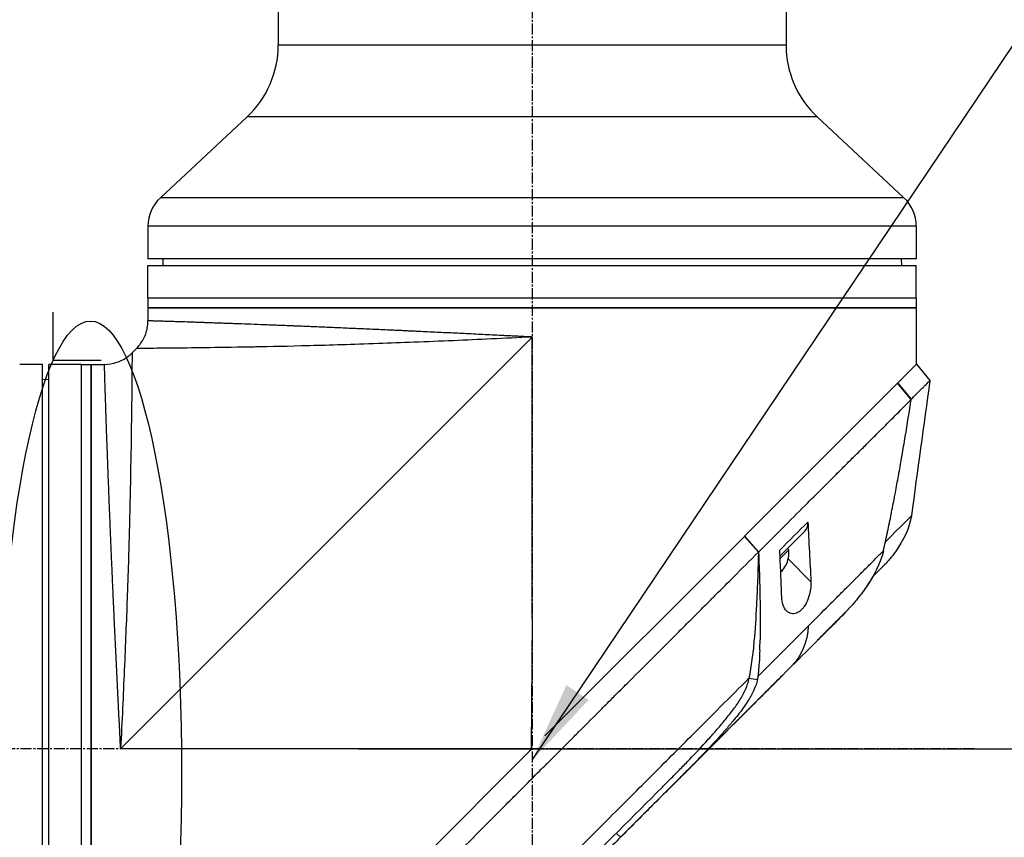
# Model space of a CAD drawing. Header units: millimetres. Extents: x 0 to 4378, y 0 to 2397.
# Tile 218 of 256: x 1533 to 1685, y 1222 to 1348. Entities that reach past the tile are written whole.
import ezdxf

# ---------------------------------------------------------------- set-up
doc = ezdxf.new("R2010")
doc.units = ezdxf.units.MM
doc.header["$LTSCALE"] = 0.2
doc.linetypes.add('CENTER2', pattern=[1.125, 0.75, -0.125, 0.125, -0.125])
doc.layers.add('02_Center Line', color=1, linetype='CENTER2')
doc.layers.add('13_After Rev.Num.', color=6, linetype='Continuous')
doc.styles.add('Rainbow-4.0 Style', font='malgunsl.ttf')
doc.styles.add('Rainbow-5.0 Style', font='malgunsl.ttf')
doc.dimstyles.new('Rainbow-4.0 Style', dxfattribs={"dimtxt": 3.5, "dimasz": 2.5, "dimexe": 1, "dimexo": 1, "dimgap": 1, "dimtad": 1, "dimdsep": 46, "dimtxsty": 'Rainbow-4.0 Style', "dimcen": 0, "dimclrd": 251, "dimclre": 251, "dimclrt": 7, "dimazin": 3, "dimtp": 0.1, "dimtm": 0.1, "dimtfac": 0.61, "dimtmove": 0, "dimatfit": 3, "dimfxl": 1, "dimlwd": -1, "dimlwe": -1, "dimarcsym": 1})
doc.dimstyles.new('Rainbow-5.0 Style', dxfattribs={"dimtxt": 4.5, "dimasz": 2.5, "dimexe": 1, "dimexo": 1, "dimgap": 1, "dimtad": 1, "dimdsep": 46, "dimtxsty": 'Rainbow-5.0 Style', "dimcen": 0, "dimclrd": 251, "dimclre": 251, "dimclrt": 7, "dimazin": 3, "dimtp": 0.1, "dimtm": 0.1, "dimtfac": 0.61, "dimtmove": 0, "dimatfit": 3, "dimfxl": 1, "dimlwd": -1, "dimlwe": -1, "dimarcsym": 1})

# ---------------------------------------------------------------- blocks, each defined once
blk = doc.blocks.new('*D124')
at = {"color": 251, "linetype": 'ByBlock', "transparency": 16777216}
for p, q in [((1621.7, 1236.01), (1778.89, 1236.01)), ((1773.89, 681.61), (1773.89, 1223.51)), ((1676.76, 669.11), (1778.89, 669.11))]:
    blk.add_line(p, q, dxfattribs=at)
at = {"color": 251, "transparency": 16777216}
for points in [[(1771.81, 1223.51), (1775.98, 1223.51), (1773.89, 1236.01)], [(1771.81, 681.61), (1775.98, 681.61), (1773.89, 669.11)]]:
    blk.add_solid(points, dxfattribs=at)
at = {"layer": 'Defpoints', "color": 0, "transparency": 16777216}
for p in [(1616.7, 1236.01), (1773.89, 1236.01), (1671.76, 669.11)]:
    blk.add_point(p, dxfattribs=at)
at = {"color": 7, "transparency": 16777216, "insert": (1759.84, 952.56), "char_height": 17.5, "attachment_point": 5, "rotation": 90, "style": 'Rainbow-4.0 Style'}
blk.add_mtext('566.9', dxfattribs=at)
blk = doc.blocks.new('*D125')
at = {"color": 251, "linetype": 'ByBlock', "transparency": 16777216}
for p, q in [((1667.34, 1758.41), (1778.89, 1758.41)), ((1773.89, 1248.51), (1773.89, 1745.91)), ((1585.46, 1236.01), (1778.89, 1236.01))]:
    blk.add_line(p, q, dxfattribs=at)
at = {"color": 251, "transparency": 16777216}
for points in [[(1771.81, 1745.91), (1775.98, 1745.91), (1773.89, 1758.41)], [(1771.81, 1248.51), (1775.98, 1248.51), (1773.89, 1236.01)]]:
    blk.add_solid(points, dxfattribs=at)
at = {"layer": 'Defpoints', "color": 0, "transparency": 16777216}
for p in [(1662.34, 1758.41), (1773.89, 1758.41), (1580.46, 1236.01)]:
    blk.add_point(p, dxfattribs=at)
at = {"color": 7, "transparency": 16777216, "insert": (1759.84, 1497.21), "char_height": 17.5, "attachment_point": 5, "rotation": 90, "style": 'Rainbow-4.0 Style'}
blk.add_mtext('522.4', dxfattribs=at)
blk = doc.blocks.new('*D126')
at = {"color": 251, "linetype": 'ByBlock', "transparency": 16777216}
for p, q in [((1483.19, 1869.11), (1834.85, 1869.11)), ((1829.85, 681.61), (1829.85, 1856.61)), ((1617.14, 669.11), (1834.85, 669.11))]:
    blk.add_line(p, q, dxfattribs=at)
at = {"color": 251, "transparency": 16777216}
for points in [[(1827.77, 1856.61), (1831.94, 1856.61), (1829.85, 1869.11)], [(1827.77, 681.61), (1831.94, 681.61), (1829.85, 669.11)]]:
    blk.add_solid(points, dxfattribs=at)
at = {"layer": 'Defpoints', "color": 0, "transparency": 16777216}
for p in [(1478.19, 1869.11), (1829.85, 1869.11), (1612.14, 669.11)]:
    blk.add_point(p, dxfattribs=at)
at = {"color": 7, "transparency": 16777216, "insert": (1815.75, 1269.11), "char_height": 17.5, "attachment_point": 5, "rotation": 90, "style": 'Rainbow-4.0 Style'}
blk.add_mtext('1200', dxfattribs=at)
blk = doc.blocks.new('*D130')
at = {"color": 251, "linetype": 'ByBlock', "transparency": 16777216}
for p, q in [((1612.14, 1499.21), (1612.14, 1484.3)), ((1463.74, 1300.63), (1463.74, 1494.3)), ((1599.64, 1489.3), (1476.24, 1489.3))]:
    blk.add_line(p, q, dxfattribs=at)
at = {"color": 251, "transparency": 16777216}
for points in [[(1476.24, 1491.39), (1476.24, 1487.22), (1463.74, 1489.3)], [(1599.64, 1491.39), (1599.64, 1487.22), (1612.14, 1489.3)]]:
    blk.add_solid(points, dxfattribs=at)
at = {"layer": 'Defpoints', "color": 0, "transparency": 16777216}
for p in [(1612.14, 1504.21), (1463.74, 1489.3), (1463.74, 1295.63)]:
    blk.add_point(p, dxfattribs=at)
at = {"color": 7, "transparency": 16777216, "insert": (1537.94, 1503.4), "char_height": 17.5, "attachment_point": 5, "style": 'Rainbow-4.0 Style'}
blk.add_mtext('148.4', dxfattribs=at)
blk = doc.blocks.new('Blk$L1P0-3O23B')
for q in [(63.35, -1.67), (70.72, 5.7)]:
    blk.add_line((63.35, 5.7), q)
blk.add_ellipse((0, 0), major_axis=(69.35, 0), ratio=0.201954)
blk = doc.blocks.new('A$C1d36c2ae')
for p, q in [((-39, 1203.5), (-39, 844.08)), ((39, 1203.5), (39, 844.08)), ((39, 844.08), (-39, 844.08)), ((-43.77, 833.11), (-57.09, 820.69)), ((43.77, 833.11), (-43.77, 833.11)), ((43.77, 833.11), (57.09, 820.69)), ((57.09, 820.69), (-57.09, 820.69)), ((59, 816.3), (-59, 816.3)), ((-59, 816.3), (-59, 811.3)), ((59, 816.3), (59, 811.3)), ((59, 811.3), (-59, 811.3)), ((-56.7, 811.3), (-56.71, 810.3)), ((56.7, 811.3), (56.71, 810.3)), ((-59, 810.3), (59, 810.3)), ((-59, 805.3), (-59, 810.3)), ((59, 805.3), (59, 810.3)), ((-59, 805.3), (59, 805.3)), ((-59, 805.3), (-59, 803.8)), ((-59, 805.3), (59, 805.3)), ((59, 805.3), (59, 803.8)), ((59, 803.8), (-59, 803.8)), ((-59, 803.8), (-59, 801.79)), ((-59, 803.8), (59, 803.8)), ((59, 803.8), (59, 795.1)), ((-63.2, 736.1), (0, 799.3)), ((-3.08, 799.15), (-3.08, 799.15)), ((-1.5, 799.23), (-1.5, 799.23)), ((0, 756.1), (0, 799.3)), ((-61.44, 796.86), (-60.76, 797.54)), ((-75.2, 795.1), (-78.2, 795.1)), ((-75.2, 677.1), (-75.2, 795.1)), ((-74.2, 677.1), (-74.2, 795.1)), ((-69.2, 795.1), (-74.2, 795.1)), ((-69.2, 677.1), (-69.2, 795.1)), ((-69.2, 795.1), (-67.7, 795.1)), ((-69.2, 677.1), (-69.2, 795.1)), ((-67.7, 795.1), (-67.7, 677.1)), ((-67.7, 795.1), (-65.69, 795.1)), ((-67.7, 677.1), (-67.7, 795.1)), ((59.01, 795.11), (61.08, 792.62)), ((-75.2, 792.8), (-74.2, 792.81)), ((32.62, 768.72), (56.13, 792.23)), ((56.14, 792.24), (56.13, 792.23)), ((58.22, 789.73), (56.13, 792.23)), ((56.14, 792.24), (58.21, 789.75)), ((58.21, 789.73), (58.21, 789.73)), ((55, 786.49), (55, 786.49)), ((51.46, 782.96), (51.46, 782.96)), ((49.36, 780.87), (49.36, 780.87)), ((58.24, 771.86), (58.24, 771.86)), ((38.45, 769.97), (38.45, 769.97)), ((38.76, 770.29), (38.76, 770.29)), ((1.96, 738.06), (32.6, 768.7)), ((32.62, 768.72), (32.6, 768.7)), ((34.75, 766.29), (32.6, 768.7)), ((32.62, 768.72), (34.77, 766.3)), ((38.08, 765.69), (41.84, 769.46)), ((39.21, 766.82), (39.42, 766.61)), ((34.75, 766.29), (34.77, 766.3)), ((38.04, 766.59), (38.04, 766.59)), ((38.09, 765.29), (39.42, 766.61)), ((39.32, 765.23), (42.81, 761.74)), ((38.96, 764.25), (38.97, 764.24)), ((54.16, 764.38), (54.16, 764.38)), ((38.19, 763.48), (38.35, 763.32)), ((30.29, 761.83), (30.29, 761.83)), ((0, 756.1), (-0.17, 736.1)), ((47.74, 756.66), (44.73, 753.65)), ((45.22, 754.14), (45.22, 754.14)), ((37.54, 746.47), (13.58, 722.51)), ((33.3, 746.92), (34.59, 746.72)), ((29.81, 740.73), (29.81, 740.73)), ((28.28, 738.92), (28.28, 738.92)), ((-0.17, 736.1), (-63.2, 736.1)), ((-22.67, 713.43), (-0.18, 735.92)), ((-0.18, 735.92), (0, 736.1)), ((-0.18, 735.93), (0, 736.1)), ((-0.18, 735.93), (-0.17, 736.1)), ((-0.18, 735.92), (-0.18, 735.93)), ((26.77, 735.7), (27.24, 736.17)), ((23.17, 733.43), (23.17, 733.43)), ((12.92, 723.14), (13.58, 722.51)), ((13.58, 722.51), (13.58, 722.51))]:
    blk.add_line(p, q)
for centre, radius, start, end in [((-54, 844.08), 15, 313, 0), ((54, 844.08), 15, 180, 227), ((-53, 816.3), 6, 133, 180), ((53, 816.3), 6, 0, 47), ((34.92, 766.24), 4.52, 333.7131, 4.7607), ((34.92, 766.24), 4.5, 319.6154, 333.7759), ((34.92, 766.24), 4.28, 319.4523, 319.8579)]:
    blk.add_arc(centre, radius, start, end)
for centre, major_axis, ratio, start_param, end_param in [((39.71, 771.58), (2.13, -2.12), 0.723632, 6.280692, 6.957578), ((-41.72, 667.2), (97.82, 97.82), 0.000026, 0.415264, 0.47744), ((2.68, 715.21), (62.35, 62.35), 0.000017, 5.251204, 5.402959), ((4.01, 737.78), (-2.1, 2.14), 0.047046, 2.123062, 2.123097), ((3.77, 712.69), (62.93, 62.93), 0.000051, 1.192389, 1.260494)]:
    blk.add_ellipse(centre, major_axis=major_axis, ratio=ratio, start_param=start_param, end_param=end_param)
for points, knots in [([(-60.76, 797.54), (-60.3, 798), (-59.91, 798.54), (-59.34, 799.69), (-59.15, 800.32), (-59.02, 801.23), (-59, 801.51), (-59, 801.79)], [0, 0, 0, 0, 0.1945418, 0.1945418, 0.385603, 0.385603, 0.4694914, 0.4694914, 0.4694914, 0.4694914]), ([(0, 799.3), (-0.01, 799.3), (-0.04, 799.3), (-0.11, 799.31), (-0.21, 799.31), (-0.36, 799.32), (-0.55, 799.33), (-0.79, 799.34), (-1.09, 799.35), (-1.58, 799.38), (-2.18, 799.41), (-2.91, 799.44), (-3.63, 799.48), (-4.59, 799.53), (-5.79, 799.59), (-7.22, 799.66), (-8.65, 799.73), (-10.07, 799.8), (-11.96, 799.89), (-13.84, 799.98), (-15.7, 800.07), (-16.86, 800.12), (-17.78, 800.17), (-18.47, 800.2), (-19.16, 800.23), (-19.85, 800.27), (-20.54, 800.3), (-21.45, 800.34), (-22.57, 800.39), (-23.9, 800.45), (-25.65, 800.53), (-27.8, 800.62), (-29.88, 800.71), (-31.52, 800.78), (-32.73, 800.84), (-33.92, 800.89), (-35.1, 800.93), (-36.07, 800.97), (-36.83, 801), (-37.59, 801.03), (-38.52, 801.07), (-39.6, 801.11), (-40.66, 801.15), (-42.04, 801.21), (-43.7, 801.27), (-45.27, 801.33), (-46.47, 801.37), (-47.35, 801.4), (-48.2, 801.43), (-49.02, 801.46), (-49.68, 801.48), (-50.2, 801.5), (-50.71, 801.52), (-51.32, 801.54), (-52.25, 801.57), (-53.34, 801.61), (-54.51, 801.64), (-55.55, 801.68), (-56.31, 801.7), (-56.85, 801.72), (-57.16, 801.73), (-57.39, 801.74), (-57.55, 801.74), (-57.71, 801.75), (-57.91, 801.75), (-58.13, 801.76), (-58.44, 801.77), (-58.68, 801.78), (-58.84, 801.78), (-58.93, 801.78), (-58.98, 801.78), (-59, 801.79), (-59, 801.79), (-59, 801.79), (-59, 801.79)], [-0.0000644, -0.0000644, -0.0000644, -0.0000644, -0.0000148, 0.0000348, 0.000134, 0.0003324, 0.0005308, 0.0007292, 0.001126, 0.0015228, 0.0023163, 0.0031099, 0.0039035, 0.0046971, 0.0062842, 0.0078714, 0.0094585, 0.0110457, 0.0126328, 0.0158071, 0.0173942, 0.0189814, 0.019775, 0.0205685, 0.0213621, 0.0221557, 0.0229493, 0.0237428, 0.02533, 0.0269171, 0.0285043, 0.0316786, 0.0348529, 0.03644, 0.0380272, 0.0396143, 0.0412015, 0.0427886, 0.0435822, 0.0443758, 0.0459629, 0.04755, 0.0491372, 0.0507243, 0.0538986, 0.0570729, 0.0586601, 0.0602472, 0.0618344, 0.0634215, 0.0650087, 0.0658022, 0.0665958, 0.068183, 0.0697701, 0.0729444, 0.0761187, 0.079293, 0.0824673, 0.0840544, 0.0856416, 0.0864352, 0.0872287, 0.0880223, 0.0888159, 0.090403, 0.0919902, 0.0951645, 0.0967516, 0.0983388, 0.0999259, 0.1007195, 0.1015131, 0.1015159, 0.1015159, 0.1015159, 0.1015159]), ([(0, 799.3), (-4.27, 799.09), (-8.31, 798.91), (-12.07, 798.74), (-16.28, 798.56), (-20.13, 798.41), (-23.59, 798.29), (-27.61, 798.14), (-31.1, 798.04), (-34.12, 797.96), (-37.47, 797.87), (-40.23, 797.81), (-42.51, 797.77), (-42.77, 797.77), (-43.02, 797.76), (-43.26, 797.76), (-46.11, 797.7), (-48.37, 797.67), (-50.19, 797.65), (-50.37, 797.65), (-50.54, 797.64), (-50.72, 797.64), (-52.94, 797.61), (-54.64, 797.59), (-55.96, 797.58), (-56.05, 797.58), (-56.14, 797.58), (-56.23, 797.58), (-56.89, 797.57), (-57.49, 797.57), (-58.03, 797.56), (-58.38, 797.56), (-58.97, 797.56), (-59.54, 797.55), (-59.57, 797.55), (-59.59, 797.55), (-59.62, 797.55), (-60.09, 797.55), (-60.32, 797.55), (-60.45, 797.54), (-60.67, 797.54), (-60.76, 797.54), (-60.76, 797.54), (-60.76, 797.54), (-60.76, 797.54), (-60.76, 797.54)], [0, 0, 0, 0, 0.0513847, 0.0513847, 0.0513847, 0.1089687, 0.1089687, 0.1089687, 0.1757473, 0.1757473, 0.1757473, 0.25, 0.25, 0.25, 0.2549863, 0.2549863, 0.2549863, 0.3125, 0.3125, 0.3125, 0.3170092, 0.3170092, 0.3170092, 0.375, 0.375, 0.375, 0.3786541, 0.3786541, 0.3786541, 0.40625, 0.40625, 0.40625, 0.4375, 0.4375, 0.4375, 0.4390424, 0.4390424, 0.4390424, 0.46875, 0.46875, 0.46875, 0.5, 0.5, 0.5, 0.5000148, 0.5000148, 0.5000148, 0.5000148]), ([(-65.69, 795.1), (-65.04, 795.1), (-64.38, 795.21), (-63.16, 795.62), (-62.58, 795.92), (-61.85, 796.48), (-61.64, 796.66), (-61.44, 796.86)], [0, 0, 0, 0, 0.1945418, 0.1945418, 0.385603, 0.385603, 0.4694914, 0.4694914, 0.4694914, 0.4694914]), ([(-61.44, 796.86), (-61.44, 796.86), (-61.44, 796.77), (-61.44, 796.56), (-61.45, 796.42), (-61.45, 796.19), (-61.45, 795.72), (-61.45, 795.7), (-61.45, 795.68), (-61.45, 795.67), (-61.46, 795.09), (-61.46, 794.5), (-61.46, 794.19), (-61.47, 793.63), (-61.47, 793.01), (-61.48, 792.33), (-61.48, 792.27), (-61.48, 792.21), (-61.48, 792.16), (-61.49, 790.82), (-61.51, 789.08), (-61.54, 786.82), (-61.54, 786.7), (-61.54, 786.58), (-61.55, 786.46), (-61.57, 784.62), (-61.6, 782.3), (-61.66, 779.36), (-61.66, 779.2), (-61.66, 779.03), (-61.67, 778.86), (-61.71, 776.55), (-61.77, 773.72), (-61.86, 770.22), (-61.93, 767.22), (-62.04, 763.72), (-62.18, 759.7), (-62.19, 759.5), (-62.2, 759.31), (-62.2, 759.11), (-62.32, 755.77), (-62.47, 752.12), (-62.64, 748.17), (-62.8, 744.39), (-62.99, 740.34), (-63.2, 736.1)], [0.5000431, 0.5000431, 0.5000431, 0.5000431, 0.53125, 0.53125, 0.53125, 0.5614637, 0.5614637, 0.5614637, 0.5625, 0.5625, 0.5625, 0.59375, 0.59375, 0.59375, 0.6225557, 0.6225557, 0.6225557, 0.625, 0.625, 0.625, 0.6844623, 0.6844623, 0.6844623, 0.6875, 0.6875, 0.6875, 0.7466289, 0.7466289, 0.7466289, 0.75, 0.75, 0.75, 0.8157706, 0.8157706, 0.8157706, 0.8722986, 0.8722986, 0.8722986, 0.875, 0.875, 0.875, 0.9388377, 0.9388377, 0.9388377, 1, 1, 1, 1]), ([(-78.2, 795.1), (-78.26, 795.1), (-78.31, 795.1), (-78.37, 795.1), (-78.42, 795.1), (-78.47, 795.1), (-78.51, 795.1), (-78.56, 795.1), (-78.59, 795.1), (-78.62, 795.1), (-78.65, 795.1), (-78.68, 795.1), (-78.69, 795.1), (-78.7, 795.1), (-78.7, 795.1), (-78.7, 795.1), (-78.7, 795.1), (-78.7, 795.1), (-78.7, 795.1)], [0, 0, 0, 0, 0.1074676, 0.1074676, 0.1074676, 0.2149351, 0.2149351, 0.2149351, 0.3224051, 0.3224051, 0.3224051, 0.4298767, 0.4298767, 0.4298767, 0.5, 0.5, 0.5, 0.5001155, 0.5001155, 0.5001155, 0.5001155]), ([(-63.2, 736.1), (-63.21, 736.22), (-63.21, 736.34), (-63.22, 736.46), (-63.22, 736.59), (-63.23, 736.71), (-63.24, 736.83), (-63.25, 737.07), (-63.26, 737.31), (-63.27, 737.56), (-63.29, 738.04), (-63.32, 738.52), (-63.34, 739.01), (-63.37, 739.49), (-63.39, 739.97), (-63.41, 740.45), (-63.44, 740.93), (-63.46, 741.41), (-63.49, 741.89), (-63.53, 742.85), (-63.58, 743.8), (-63.63, 744.75), (-63.68, 745.7), (-63.72, 746.64), (-63.77, 747.59), (-63.81, 748.53), (-63.86, 749.46), (-63.9, 750.4), (-63.95, 751.33), (-63.99, 752.26), (-64.04, 753.19), (-64.06, 753.65), (-64.08, 754.11), (-64.1, 754.57), (-64.12, 755.03), (-64.14, 755.49), (-64.17, 755.95), (-64.21, 756.87), (-64.25, 757.77), (-64.29, 758.66), (-64.33, 759.56), (-64.37, 760.44), (-64.41, 761.31), (-64.45, 762.18), (-64.49, 763.04), (-64.52, 763.88), (-64.56, 764.73), (-64.6, 765.56), (-64.63, 766.39), (-64.67, 767.21), (-64.7, 768.03), (-64.74, 768.83), (-64.77, 769.63), (-64.8, 770.42), (-64.83, 771.2), (-64.85, 771.59), (-64.86, 771.97), (-64.88, 772.35), (-64.9, 772.74), (-64.91, 773.12), (-64.93, 773.49), (-64.96, 774.25), (-64.98, 774.98), (-65.01, 775.7), (-65.04, 776.41), (-65.07, 777.11), (-65.09, 777.79), (-65.12, 778.47), (-65.14, 779.14), (-65.17, 779.78), (-65.19, 780.43), (-65.21, 781.05), (-65.24, 781.66), (-65.26, 782.28), (-65.28, 782.87), (-65.3, 783.44), (-65.32, 784.02), (-65.34, 784.58), (-65.36, 785.12), (-65.37, 785.39), (-65.38, 785.65), (-65.39, 785.91), (-65.4, 786.17), (-65.4, 786.43), (-65.41, 786.68), (-65.43, 787.18), (-65.45, 787.66), (-65.46, 788.11), (-65.48, 788.57), (-65.49, 789), (-65.5, 789.41), (-65.52, 789.83), (-65.53, 790.22), (-65.54, 790.58), (-65.55, 790.95), (-65.57, 791.3), (-65.58, 791.62), (-65.59, 791.95), (-65.6, 792.25), (-65.61, 792.53), (-65.61, 792.82), (-65.62, 793.08), (-65.63, 793.31), (-65.64, 793.55), (-65.64, 793.76), (-65.65, 793.96), (-65.66, 794.15), (-65.66, 794.31), (-65.67, 794.46), (-65.67, 794.6), (-65.67, 794.72), (-65.68, 794.81), (-65.68, 794.91), (-65.68, 794.98), (-65.68, 795.03), (-65.68, 795.05), (-65.68, 795.07), (-65.68, 795.08), (-65.69, 795.09), (-65.69, 795.1), (-65.69, 795.1), (-65.69, 795.1), (-65.69, 795.1), (-65.69, 795.1)], [-0.00006369, -0.00006369, -0.00006369, -0.00006369, 0.00029651, 0.00029651, 0.00029651, 0.00065671, 0.00065671, 0.00065671, 0.00137712, 0.00137712, 0.00137712, 0.00281792, 0.00281792, 0.00281792, 0.00425873, 0.00425873, 0.00425873, 0.00569954, 0.00569954, 0.00569954, 0.00858115, 0.00858115, 0.00858115, 0.01146277, 0.01146277, 0.01146277, 0.01434438, 0.01434438, 0.01434438, 0.017226, 0.017226, 0.017226, 0.0186668, 0.0186668, 0.0186668, 0.02010761, 0.02010761, 0.02010761, 0.02298922, 0.02298922, 0.02298922, 0.02587084, 0.02587084, 0.02587084, 0.02875245, 0.02875245, 0.02875245, 0.03163407, 0.03163407, 0.03163407, 0.03451568, 0.03451568, 0.03451568, 0.0373973, 0.0373973, 0.0373973, 0.0388381, 0.0388381, 0.0388381, 0.04027891, 0.04027891, 0.04027891, 0.04316053, 0.04316053, 0.04316053, 0.04604214, 0.04604214, 0.04604214, 0.04892569, 0.04892569, 0.04892569, 0.05180537, 0.05180537, 0.05180537, 0.05468698, 0.05468698, 0.05468698, 0.0575686, 0.0575686, 0.0575686, 0.0590094, 0.0590094, 0.0590094, 0.06045021, 0.06045021, 0.06045021, 0.06333183, 0.06333183, 0.06333183, 0.06621344, 0.06621344, 0.06621344, 0.06909505, 0.06909505, 0.06909505, 0.07197667, 0.07197667, 0.07197667, 0.07485819, 0.07485819, 0.07485819, 0.0777399, 0.0777399, 0.0777399, 0.08062151, 0.08062151, 0.08062151, 0.08350313, 0.08350313, 0.08350313, 0.08638474, 0.08638474, 0.08638474, 0.08926636, 0.08926636, 0.08926636, 0.09070485, 0.09070485, 0.09070485, 0.09214797, 0.09214797, 0.09214797, 0.09214861, 0.09214861, 0.09214861, 0.09214861]), ([(56.14, 792.24), (56.25, 792.35), (56.37, 792.47), (56.47, 792.57), (56.58, 792.68), (56.68, 792.78), (56.78, 792.88), (56.88, 792.98), (56.98, 793.08), (57.08, 793.18), (57.18, 793.28), (57.27, 793.37), (57.36, 793.46), (57.71, 793.81), (58.01, 794.11), (58.25, 794.35), (58.5, 794.6), (58.69, 794.79), (58.81, 794.91), (58.94, 795.04), (59.01, 795.11), (59.01, 795.11)], [-1, -1, -1, -1, -0.9375, -0.9375, -0.9375, -0.875, -0.875, -0.875, -0.8125, -0.8125, -0.8125, -0.75, -0.75, -0.75, -0.5, -0.5, -0.5, -0.25, -0.25, -0.25, 0, 0, 0, 0]), ([(58.21, 789.75), (58.29, 789.83), (58.37, 789.91), (58.53, 790.07), (58.63, 790.16), (58.82, 790.35), (58.96, 790.49), (59.12, 790.66), (59.14, 790.68), (59.33, 790.87), (59.63, 791.16), (60.07, 791.6), (60.2, 791.74), (60.57, 792.1), (60.76, 792.29), (60.95, 792.48), (61, 792.52), (61.07, 792.59), (61.09, 792.61), (61.08, 792.62)], [-1.925983, -1.925983, -1.925983, -1.925983, -1.875869, -1.875869, -1.820686, -1.820686, -1.653095, -1.653095, -1.624088, -1.624088, -1.164895, -1.164895, -0.929585, -0.929585, -0.463526, -0.463526, -0.231599, -0.231599, 0, 0, 0, 0]), ([(34.77, 766.3), (37.24, 768.76), (39.63, 771.15), (41.92, 773.44), (42.49, 774.01), (43.05, 774.58), (43.61, 775.13), (44.17, 775.69), (44.72, 776.24), (45.27, 776.78), (45.54, 777.05), (45.81, 777.32), (46.07, 777.59), (46.34, 777.85), (46.61, 778.11), (46.87, 778.38), (47.14, 778.64), (47.4, 778.9), (47.65, 779.16), (47.91, 779.42), (48.16, 779.68), (48.42, 779.93), (48.92, 780.44), (49.43, 780.93), (49.92, 781.42), (50.4, 781.9), (50.88, 782.38), (51.35, 782.84), (51.81, 783.31), (52.27, 783.76), (52.71, 784.2), (53.15, 784.64), (53.58, 785.07), (53.99, 785.48), (54.82, 786.31), (55.59, 787.09), (56.3, 787.79), (57.01, 788.5), (57.65, 789.16), (58.22, 789.73)], [0, 0, 0, 0, 0.25, 0.25, 0.25, 0.3125, 0.3125, 0.3125, 0.375, 0.375, 0.375, 0.40625, 0.40625, 0.40625, 0.4375, 0.4375, 0.4375, 0.46875, 0.46875, 0.46875, 0.5, 0.5, 0.5, 0.5625, 0.5625, 0.5625, 0.625, 0.625, 0.625, 0.6875, 0.6875, 0.6875, 0.75, 0.75, 0.75, 0.875, 0.875, 0.875, 1, 1, 1, 1]), ([(53.96, 766.49), (54.17, 767.41), (54.37, 768.34), (54.56, 769.28), (54.57, 769.33), (54.58, 769.38), (54.59, 769.43), (54.78, 770.33), (54.97, 771.23), (55.15, 772.13), (55.17, 772.22), (55.18, 772.32), (55.2, 772.41), (55.38, 773.29), (55.55, 774.16), (55.71, 775.04), (55.74, 775.16), (55.76, 775.29), (55.78, 775.42), (55.95, 776.28), (56.1, 777.14), (56.26, 778), (56.29, 778.14), (56.31, 778.29), (56.34, 778.44), (56.49, 779.29), (56.64, 780.14), (56.79, 781), (56.79, 781.03), (56.8, 781.07), (56.81, 781.1), (56.97, 782.08), (57.14, 783.05), (57.3, 784.02), (57.62, 785.93), (57.92, 787.84), (58.22, 789.73)], [0, 0, 0, 0, 0.1206948, 0.1206948, 0.1206948, 0.1274688, 0.1274688, 0.1274688, 0.2438816, 0.2438816, 0.2438816, 0.256112, 0.256112, 0.256112, 0.3692231, 0.3692231, 0.3692231, 0.3854414, 0.3854414, 0.3854414, 0.4964218, 0.4964218, 0.4964218, 0.5152549, 0.5152549, 0.5152549, 0.6251524, 0.6251524, 0.6251524, 0.6298026, 0.6298026, 0.6298026, 0.7550606, 0.7550606, 0.7550606, 1, 1, 1, 1]), ([(42.34, 770.89), (42.42, 769.37), (42.5, 767.84), (42.66, 764.77), (42.74, 763.25), (42.81, 761.74)], [0.000001, 0.000001, 0.000001, 0.000001, 0.550472, 0.550472, 1.110624, 1.110624, 1.110624, 1.110624]), ([(-30.18, 701.34), (-29.02, 702.51), (-27.74, 703.79), (-26.35, 705.18), (-25.23, 706.31), (-23.92, 707.61), (-22.41, 709.12), (-22.23, 709.3), (-21.85, 709.68), (-21.26, 710.27), (-21.01, 710.51), (-20.73, 710.8), (-20.41, 711.11), (-19.59, 711.94), (-18.91, 712.61), (-18.4, 713.12), (-17.33, 714.18), (-15.98, 715.54), (-14.33, 717.19), (-13.53, 717.99), (-12.73, 718.79), (-11.94, 719.58), (-11.36, 720.16), (-10.79, 720.74), (-10.21, 721.31), (-8.84, 722.69), (-7.45, 724.08), (-6.07, 725.46), (-5.57, 725.97), (-4.97, 726.56), (-4.28, 727.25), (-3.47, 728.07), (-2.85, 728.68), (-2.44, 729.1), (-2.18, 729.36), (-2, 729.54), (-1.9, 729.64), (-1.2, 730.33), (-0.51, 731.03), (0.19, 731.73), (1.12, 732.67), (1.82, 733.36), (2.28, 733.82), (2.3, 733.84), (2.32, 733.87), (2.34, 733.89), (3.71, 735.26), (5.08, 736.62), (6.46, 738), (6.69, 738.23), (6.91, 738.45), (7.13, 738.68), (8.42, 739.96), (9.59, 741.14), (10.63, 742.17), (10.91, 742.45), (11.37, 742.91), (12.03, 743.57), (12.24, 743.78), (12.47, 744), (12.71, 744.25), (13.58, 745.11), (14.27, 745.8), (14.78, 746.32), (16.31, 747.84), (17.68, 749.21), (18.9, 750.43), (19.64, 751.16), (20.43, 751.95), (21.27, 752.79), (21.82, 753.34), (22.39, 753.91), (22.97, 754.5), (23.65, 755.17), (24.32, 755.85), (24.99, 756.51), (25.66, 757.18), (26.32, 757.85), (26.98, 758.51), (27.38, 758.91), (27.77, 759.3), (28.13, 759.67), (29.21, 760.74), (30.13, 761.67), (30.92, 762.45), (32.15, 763.69), (33.44, 764.97), (34.75, 766.29)], [-1, -1, -1, -1, -0.9375, -0.9375, -0.9375, -0.875, -0.875, -0.875, -0.8528979, -0.8528979, -0.8528979, -0.84375, -0.84375, -0.84375, -0.8125, -0.8125, -0.8125, -0.75, -0.75, -0.75, -0.7138981, -0.7138981, -0.7138981, -0.6875, -0.6875, -0.6875, -0.625, -0.625, -0.625, -0.5982143, -0.5982143, -0.5982143, -0.5763525, -0.5763525, -0.5763525, -0.5625, -0.5625, -0.5625, -0.53125, -0.53125, -0.53125, -0.5, -0.5, -0.5, -0.4990096, -0.4990096, -0.4990096, -0.4375, -0.4375, -0.4375, -0.4283694, -0.4283694, -0.4283694, -0.375, -0.375, -0.375, -0.3512462, -0.3512462, -0.3512462, -0.34375, -0.34375, -0.34375, -0.3125, -0.3125, -0.3125, -0.25, -0.25, -0.25, -0.2121786, -0.2121786, -0.2121786, -0.1875, -0.1875, -0.1875, -0.15625, -0.15625, -0.15625, -0.125, -0.125, -0.125, -0.1091039, -0.1091039, -0.1091039, -0.0625, -0.0625, -0.0625, 0, 0, 0, 0]), ([(34.75, 766.29), (34.75, 766.09), (34.74, 765.89), (34.71, 764.43), (34.67, 763.17), (34.57, 760.67), (34.52, 759.4), (34.36, 756.36), (34.23, 754.34), (33.99, 751.67), (33.89, 750.73), (33.7, 749.31), (33.63, 748.84), (33.47, 747.86), (33.38, 747.4), (33.3, 746.92)], [-2.140307, -2.140307, -2.140307, -2.140307, -2.071245, -2.071245, -1.648117, -1.648117, -1.228346, -1.228346, -0.636843, -0.636843, -0.321811, -0.321811, -0.164589, -0.164589, 0, 0, 0, 0]), ([(34.77, 766.3), (34.83, 764.78), (34.89, 763.26), (34.93, 761.74), (34.98, 760.1), (35.01, 758.46), (35.03, 756.81), (35.03, 755.99), (35.04, 755.16), (35.03, 754.33), (35.03, 753.83), (35.02, 753.32), (35.01, 752.82)], [-1, -1, -1, -1, -0.7573218, -0.7573218, -0.7573218, -0.4967513, -0.4967513, -0.4967513, -0.3664661, -0.3664661, -0.3664661, -0.2872955, -0.2872955, -0.2872955, -0.2872955]), ([(38.33, 759.43), (38.28, 760.63), (38.24, 761.81), (38.14, 764.2), (38.09, 765.4), (38.04, 766.59)], [0.000001, 0.000001, 0.000001, 0.000001, 0.4368792, 0.4368792, 0.8702118, 0.8702118, 0.8702118, 0.8702118]), ([(42.4, 754.92), (43.49, 756.02), (44.57, 757.1), (45.61, 758.14), (45.87, 758.4), (46.13, 758.66), (46.39, 758.92), (46.65, 759.18), (46.9, 759.43), (47.16, 759.69), (47.66, 760.19), (48.16, 760.69), (48.65, 761.18), (48.89, 761.42), (49.13, 761.66), (49.37, 761.9), (49.49, 762.02), (49.61, 762.14), (49.73, 762.26), (49.85, 762.38), (49.97, 762.5), (50.08, 762.61), (50.32, 762.85), (50.55, 763.08), (50.77, 763.3), (51, 763.53), (51.23, 763.76), (51.45, 763.98), (51.67, 764.2), (51.89, 764.42), (52.11, 764.64), (52.32, 764.85), (52.54, 765.07), (52.75, 765.28), (53.16, 765.69), (53.57, 766.1), (53.96, 766.49)], [-1, -1, -1, -1, -0.75, -0.75, -0.75, -0.6875, -0.6875, -0.6875, -0.625, -0.625, -0.625, -0.5, -0.5, -0.5, -0.4375, -0.4375, -0.4375, -0.40625, -0.40625, -0.40625, -0.375, -0.375, -0.375, -0.3125, -0.3125, -0.3125, -0.25, -0.25, -0.25, -0.1875, -0.1875, -0.1875, -0.125, -0.125, -0.125, 0, 0, 0, 0]), ([(53.96, 766.49), (53.83, 765.92), (53.45, 764.36), (51.54, 761.25), (51.06, 760.56), (50.07, 759.24), (49.54, 758.59), (48.99, 757.97)], [0.0000064, 0.0000064, 0.0000064, 0.0000064, 0.1740467, 0.1740467, 0.2246228, 0.2246228, 0.2745832, 0.2745832, 0.2745832, 0.2745832]), ([(55.75, 766.28), (55.52, 765.94), (55.27, 765.62), (54.87, 765.15), (54.74, 764.99), (54.53, 764.76), (54.46, 764.69), (54.35, 764.57), (54.32, 764.54), (54.26, 764.48), (54.25, 764.46), (54.22, 764.44), (54.22, 764.43), (54.21, 764.42), (54.2, 764.42), (54.19, 764.41), (54.19, 764.41), (54.18, 764.4), (54.18, 764.4), (54.18, 764.39), (54.17, 764.39), (54.17, 764.39)], [0, 0, 0, 0, 0.122831, 0.122831, 0.1845131, 0.1845131, 0.2153748, 0.2153748, 0.2308711, 0.2308711, 0.2389075, 0.2389075, 0.241325, 0.241325, 0.2434836, 0.2434836, 0.2455022, 0.2455022, 0.2490388, 0.2490388, 0.2528112, 0.2528112, 0.2528112, 0.2528112]), ([(54.14, 764.36), (54.09, 764.3), (53.85, 764.06), (53.17, 763.38), (52.77, 762.99), (52.31, 762.52)], [0, 0, 0, 0, 0.5052438, 0.5052438, 0.9155276, 0.9155276, 0.9155276, 0.9155276]), ([(53.28, 763.5), (53.38, 763.6), (53.48, 763.69), (53.56, 763.78), (53.73, 763.95), (53.87, 764.09), (53.96, 764.18)], [-1, -1, -1, -1, -0.662973, -0.662973, -0.662973, 0, 0, 0, 0]), ([(52.31, 762.52), (52.08, 762.12), (51.83, 761.73), (51.58, 761.34), (51.19, 760.75), (50.78, 760.17), (50.35, 759.61), (50.21, 759.44), (50.08, 759.26), (49.94, 759.09)], [-0.5669024, -0.5669024, -0.5669024, -0.5669024, -0.4270987, -0.4270987, -0.4270987, -0.2135493, -0.2135493, -0.2135493, -0.1470183, -0.1470183, -0.1470183, -0.1470183]), ([(42.81, 761.74), (42.82, 761.46), (42.82, 761.16), (42.76, 760.52), (42.7, 760.17), (42.5, 759.39), (42.35, 758.95), (42.04, 758.33), (41.92, 758.13), (41.69, 757.81), (41.59, 757.68), (41.36, 757.43), (41.24, 757.32), (40.95, 757.09), (40.77, 756.99), (40.3, 756.81), (40.03, 756.8), (39.52, 756.92), (39.28, 757.06), (38.86, 757.49), (38.68, 757.79), (38.42, 758.53), (38.34, 758.96), (38.33, 759.43)], [-1.233507, -1.233507, -1.233507, -1.233507, -1.130725, -1.130725, -1.019151, -1.019151, -0.880702, -0.880702, -0.809203, -0.809203, -0.755026, -0.755026, -0.69834, -0.69834, -0.615166, -0.615166, -0.479801, -0.479801, -0.336168, -0.336168, -0.170407, -0.170407, -0.000001, -0.000001, -0.000001, -0.000001]), ([(47.96, 756.88), (48.11, 757.03), (48.26, 757.18), (48.6, 757.55), (48.8, 757.76), (48.99, 757.97)], [0.02321, 0.02321, 0.02321, 0.02321, 0.0865317, 0.0865317, 0.1730601, 0.1730601, 0.1730601, 0.1730601]), ([(34.96, 751.22), (34.97, 751.43), (34.98, 751.63), (34.98, 751.83), (34.99, 751.85), (34.99, 751.87), (34.99, 751.89), (34.99, 751.97), (34.99, 752.05), (34.99, 752.12), (35, 752.36), (35.01, 752.59), (35.01, 752.82)], [0.00589664, 0.00589664, 0.00589664, 0.00589664, 0.006613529, 0.006613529, 0.006613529, 0.006685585, 0.006685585, 0.006685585, 0.006959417, 0.006959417, 0.006959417, 0.00777951, 0.00777951, 0.00777951, 0.00777951]), ([(34.96, 751.22), (34.94, 750.58), (34.91, 749.94), (34.86, 749.3), (34.83, 748.87), (34.8, 748.44), (34.76, 748.01), (34.74, 747.8), (34.72, 747.58), (34.69, 747.37), (34.69, 747.31), (34.68, 747.26), (34.67, 747.2)], [-0.2047521, -0.2047521, -0.2047521, -0.2047521, -0.1058955, -0.1058955, -0.1058955, -0.0407529, -0.0407529, -0.0407529, -0.0081816, -0.0081816, -0.0081816, 0, 0, 0, 0]), ([(34.67, 747.2), (34.67, 747.15), (34.66, 747.09), (34.65, 747.04), (34.63, 746.93), (34.62, 746.82), (34.59, 746.72)], [-1, -1, -1, -1, -0.667725, -0.667725, -0.667725, 0, 0, 0, 0]), ([(-10.83, 702.79), (-8.74, 704.88), (-6.62, 707), (-4.47, 709.15), (-2.32, 711.3), (-0.15, 713.47), (2.04, 715.66), (4.23, 717.85), (6.43, 720.05), (8.64, 722.26), (9.74, 723.36), (10.84, 724.46), (11.95, 725.57), (13.06, 726.68), (14.18, 727.8), (15.26, 728.88), (16.34, 729.96), (17.38, 731), (18.43, 732.04), (20.42, 734.04), (22.43, 736.05), (24.4, 738.02), (25.91, 739.53), (27.41, 741.03), (28.9, 742.52), (30.38, 744), (31.85, 745.47), (33.3, 746.92)], [0, 0, 0, 0, 0.1448174, 0.1448174, 0.1448174, 0.2896349, 0.2896349, 0.2896349, 0.4344523, 0.4344523, 0.4344523, 0.506861, 0.506861, 0.506861, 0.5792697, 0.5792697, 0.5792697, 0.6516784, 0.6516784, 0.6516784, 0.7896349, 0.7896349, 0.7896349, 0.8948175, 0.8948175, 0.8948175, 1, 1, 1, 1]), ([(20, 730.22), (20.47, 730.69), (20.94, 731.16), (21.41, 731.64), (21.65, 731.87), (21.88, 732.11), (22.11, 732.35), (22.35, 732.59), (22.58, 732.82), (22.81, 733.06), (23.28, 733.54), (23.74, 734.02), (24.2, 734.5), (25.13, 735.46), (26.04, 736.43), (26.94, 737.42), (27.38, 737.91), (27.83, 738.4), (28.26, 738.9), (28.7, 739.41), (29.13, 739.91), (29.55, 740.42), (29.97, 740.93), (30.39, 741.44), (30.78, 741.97), (30.98, 742.23), (31.17, 742.49), (31.36, 742.76), (31.54, 743.02), (31.72, 743.29), (31.89, 743.56), (32.23, 744.1), (32.53, 744.65), (32.78, 745.21), (32.9, 745.49), (33.01, 745.77), (33.1, 746.06), (33.15, 746.2), (33.19, 746.34), (33.22, 746.49), (33.26, 746.63), (33.29, 746.78), (33.3, 746.92)], [-0.9836552, -0.9836552, -0.9836552, -0.9836552, -0.8942433, -0.8942433, -0.8942433, -0.8495311, -0.8495311, -0.8495311, -0.8048189, -0.8048189, -0.8048189, -0.7153946, -0.7153946, -0.7153946, -0.5365459, -0.5365459, -0.5365459, -0.4471216, -0.4471216, -0.4471216, -0.3576972, -0.3576972, -0.3576972, -0.2682729, -0.2682729, -0.2682729, -0.2235607, -0.2235607, -0.2235607, -0.1788486, -0.1788486, -0.1788486, -0.0894242, -0.0894242, -0.0894242, -0.0447121, -0.0447121, -0.0447121, -0.022356, -0.022356, -0.022356, 0, 0, 0, 0]), ([(34.59, 746.72), (34.5, 746.23), (34.32, 745.67), (33.95, 744.87), (33.88, 744.73), (33.73, 744.43), (33.64, 744.27), (33.46, 743.95), (33.36, 743.78), (33.15, 743.44), (33.04, 743.27), (32.53, 742.5), (32.1, 741.92), (31.38, 740.99), (31.1, 740.66), (30.47, 739.89), (30.08, 739.43), (29.32, 738.57), (28.95, 738.14), (28.16, 737.27), (27.76, 736.84), (26.93, 735.96), (26.51, 735.51), (25.85, 734.83), (25.62, 734.59), (25.16, 734.11), (24.92, 733.86), (24.15, 733.08), (23.63, 732.55), (23.11, 732.03), (23.04, 731.96), (22.98, 731.91)], [0, 0, 0, 0, 0.166642, 0.166642, 0.202724, 0.202724, 0.243109, 0.243109, 0.287119, 0.287119, 0.331501, 0.331501, 0.492861, 0.492861, 0.584529, 0.584529, 0.704765, 0.704765, 0.820318, 0.820318, 0.936351, 0.936351, 1.057692, 1.057692, 1.122476, 1.122476, 1.189603, 1.189603, 1.342252, 1.342252, 1.371829, 1.371829, 1.371829, 1.371829]), ([(22.98, 731.91), (22.12, 731.04), (20.52, 729.45), (16.72, 725.64), (15.15, 724.08), (13.58, 722.51)], [-1.613582, -1.613582, -1.613582, -1.613582, -0.664785, -0.664785, 0, 0, 0, 0]), ([(22.99, 731.91), (23.05, 731.97), (23.11, 732.03), (23.17, 732.09), (23.35, 732.27), (23.54, 732.46), (23.73, 732.65)], [-0.99993686, -0.99993686, -0.99993686, -0.99993686, -0.98725245, -0.98725245, -0.98725245, -0.94780834, -0.94780834, -0.94780834, -0.94780834]), ([(13.58, 722.51), (12.02, 720.94), (10.45, 719.37), (8.49, 717.42), (8.1, 717.02), (7.08, 716), (6.53, 715.45), (5.65, 714.58), (5.36, 714.28), (4.91, 713.83), (4.77, 713.69), (4.48, 713.4), (4.33, 713.26), (4.19, 713.11)], [-1.142804, -1.142804, -1.142804, -1.142804, -0.592912, -0.592912, -0.45543, -0.45543, -0.23364, -0.23364, -0.121763, -0.121763, -0.062324, -0.062324, -0.00003, -0.00003, -0.00003, -0.00003])]:
    blk.add_open_spline(points, degree=3, knots=knots)
for points in [[(-65.69, 795.1), (-65.69, 795.1), (-65.69, 795.1), (-65.69, 795.1)], [(61.08, 792.62), (60.13, 785.7), (59.19, 778.78), (58.24, 771.86)], [(58.22, 789.73), (58.22, 789.74), (58.21, 789.74), (58.21, 789.75)], [(54.27, 767.88), (56.63, 770.25), (58.2, 771.82), (58.24, 771.86)], [(58.24, 771.86), (58, 770.09), (57, 768.02), (55.78, 766.31)], [(38.04, 766.59), (39.51, 768.06), (40.94, 769.5), (42.34, 770.89)], [(55.78, 766.31), (55.77, 766.3), (55.76, 766.29), (55.75, 766.28)], [(53.96, 764.18), (54.07, 764.29), (54.14, 764.36), (54.16, 764.38)], [(54.16, 764.38), (54.16, 764.38), (54.16, 764.37), (54.14, 764.36)], [(54.17, 764.39), (54.17, 764.38), (54.17, 764.38), (54.16, 764.38)], [(53.07, 763.29), (53.15, 763.36), (53.22, 763.43), (53.28, 763.5)], [(47.96, 756.88), (45.43, 754.36), (42.82, 751.73), (39.84, 748.76)], [(47.92, 756.84), (47.06, 755.98), (46.16, 755.08), (45.22, 754.14)], [(48.02, 756.94), (47.94, 756.87), (47.87, 756.79), (47.79, 756.71)], [(42.4, 754.92), (42.36, 752.6), (41.27, 750.19), (39.84, 748.76)], [(45.22, 754.14), (44.77, 753.69), (44.3, 753.22), (43.83, 752.75)], [(45.14, 754.06), (45.17, 754.09), (45.19, 754.12), (45.22, 754.14)], [(39.84, 748.76), (35.85, 744.77), (31.58, 740.5), (27.24, 736.17)], [(38.44, 747.36), (36.91, 745.84), (35.36, 744.28), (33.78, 742.71)], [(33.78, 742.71), (30.52, 739.44), (27.14, 736.06), (23.73, 732.65)], [(33.77, 742.69), (33.77, 742.7), (33.78, 742.7), (33.78, 742.71)], [(26.77, 735.7), (25.54, 734.47), (24.31, 733.23), (23.07, 731.99)], [(20, 730.22), (15.52, 725.73), (10.96, 721.18), (6.48, 716.7)]]:
    blk.add_open_spline(points, degree=3)
at = {"layer": '02_Center Line', "ltscale": 11.288275}
for p, q in [((0, 1340.15), (0, 643.96)), ((67.91, 736.1), (-222.91, 736.1))]:
    blk.add_line(p, q, dxfattribs=at)

msp = doc.modelspace()

# ---------------------------------------------------------------- block references
msp.add_blockref('A$C1d36c2ae', (1612.144, 499.915))
at = {"layer": '13_After Rev.Num.', "rotation": 90}
msp.add_blockref('Blk$L1P0-3O23B', (1544.3, 1232.317), dxfattribs=at)

# ---------------------------------------------------------------- dimensions: what is measured, and where the dimension line sits
for base, p1, p2, picture, middle in [((1829.854, 1869.115), (1612.144, 669.115), (1478.192, 1869.115), '*D126', (1815.753, 1269.115)), ((1773.892, 1758.415), (1580.456, 1236.015), (1662.341, 1758.415), '*D125', (1759.845, 1497.215)), ((1773.892, 1236.015), (1671.759, 669.115), (1616.699, 1236.015), '*D124', (1759.845, 952.565))]:
    dim = msp.add_linear_dim(base=base, p1=p1, p2=p2, angle=90, dimstyle='Rainbow-4.0 Style', override={"dimscale": 5})
    dim.commit()
    dim.dimension.update_dxf_attribs({"geometry": picture, "text_midpoint": middle})
dim = msp.add_linear_dim(base=(1463.744, 1489.303), p1=(1612.144, 1504.208), p2=(1463.744, 1295.63), dimstyle='Rainbow-4.0 Style', override={"dimscale": 5})
dim.commit()
dim.dimension.update_dxf_attribs({"geometry": '*D130', "text_midpoint": (1537.944, 1503.404)})

# ---------------------------------------------------------------- leaders
msp.add_leader([(1612.144, 1234.275), (1918.262, 1689.122)], dimstyle='Rainbow-5.0 Style', override={"dimscale": 5, "dimgap": 1, "dimtad": 1})

doc.saveas('drawing.dxf')
